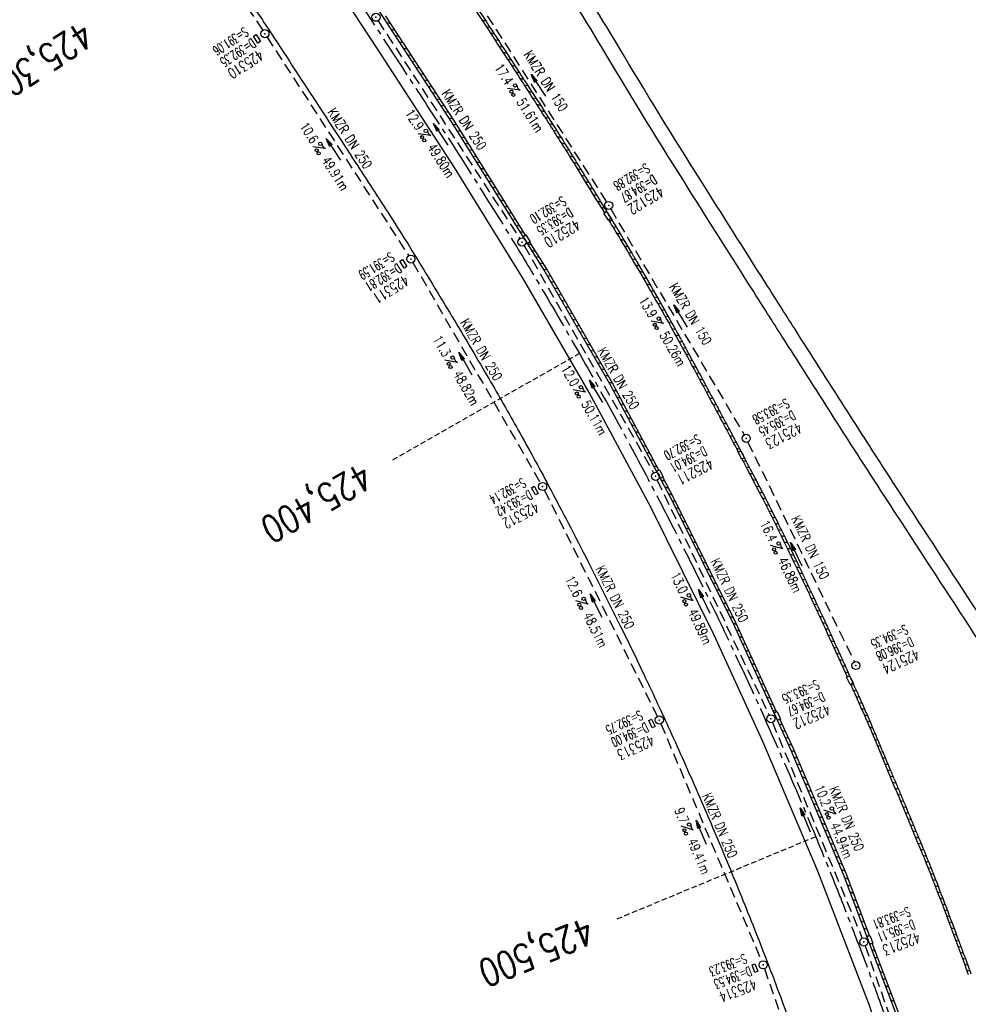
# Model space of a CAD drawing. Extents: x 450316 to 454644, y 428795 to 436505.
# Tile 112 of 256: x 453650 to 453827, y 432282 to 432465. Entities that reach past the tile are written whole.
import ezdxf
from ezdxf.enums import TextEntityAlignment as Align

# ---------------------------------------------------------------- set-up
doc = ezdxf.new("R2010")
doc.units = 0
doc.header["$LTSCALE"] = 2
doc.header["$MEASUREMENT"] = 0
for name, pattern in [('ACHSE', [5.5, 4, -0.5, 0.5, -0.5]), ('AUSGEZOGEN', [0]), ('GESTRICH-X2', [1.5, 1, -0.5]), ('GESTRICHELT', [0.75, 0.5, -0.25])]:
    doc.linetypes.add(name, pattern=pattern)
doc.layers.get('0').update_dxf_attribs({"linetype": 'CONTINUOUS'})
for name, color, linetype in [('17', 7, 'CONTINUOUS'), ('ACHSETOP', 1, 'ACHSE'), ('FBR', 8, 'CONTINUOUS'), ('HEKTOM', 1, 'GESTRICHELT'), ('KANAL', 7, 'GESTRICH-X2'), ('PFEIL', 7, 'CONTINUOUS'), ('RINNE', 8, 'CONTINUOUS'), ('SCHACHTNR', 6, 'CONTINUOUS'), ('SCHSYMBOL', 7, 'CONTINUOUS'), ('TEXTO', 4, 'CONTINUOUS'), ('TEXTU', 4, 'CONTINUOUS'), ('WEG', 8, 'AUSGEZOGEN')]:
    doc.layers.add(name, color=color, linetype=linetype)
doc.styles.add('ROMANS', font='romans.shx', dxfattribs={"width": 0.8})

# ---------------------------------------------------------------- blocks, each defined once
blk = doc.blocks.new('PROM')
blk.add_line((1.57, 1.82), (0.02, 0.02))
for centre, radius in [((0.32, 1.51), 0.317), ((0.94, 0.29), 0.283), ((1.64, 0.29), 0.283)]:
    blk.add_circle(centre, radius)
blk.add_arc((0.99, 2.68), 1.03, 239.1414, 303.3549)
blk = doc.blocks.new('PFEIL2')
at = {"color": 0}
for p, q in [((0.88, 0), (-2.4, -0.01)), ((0.88, -0.27), (0.88, 0.28)), ((0.88, 0.28), (2.43, 0.01)), ((0.91, 0.27), (0.88, 0.26)), ((0.97, 0.26), (0.88, 0.25)), ((1.02, 0.25), (0.88, 0.23)), ((1.07, 0.24), (0.88, 0.21)), ((1.13, 0.23), (0.88, 0.19)), ((1.18, 0.22), (0.88, 0.17)), ((1.24, 0.21), (0.88, 0.15)), ((1.29, 0.21), (0.88, 0.14)), ((1.34, 0.2), (0.88, 0.12)), ((1.4, 0.19), (0.88, 0.1)), ((1.45, 0.18), (0.88, 0.08)), ((1.51, 0.17), (0.88, 0.06)), ((1.56, 0.16), (0.88, 0.04)), ((1.61, 0.15), (0.88, 0.02)), ((1.67, 0.14), (0.88, 0.01)), ((1.72, 0.13), (0.88, -0.01)), ((1.78, 0.12), (0.88, -0.03)), ((1.83, 0.11), (0.88, -0.05)), ((1.88, 0.1), (0.88, -0.07)), ((1.94, 0.09), (0.88, -0.09)), ((2.05, 0.08), (0.88, -0.12)), ((1.99, 0.08), (0.88, -0.11)), ((2.1, 0.07), (0.88, -0.14)), ((2.15, 0.06), (0.88, -0.16)), ((2.21, 0.05), (0.88, -0.18)), ((2.26, 0.04), (0.88, -0.2)), ((2.32, 0.03), (0.88, -0.22)), ((2.37, 0.02), (0.88, -0.23)), ((2.42, 0.01), (0.88, -0.25)), ((2.43, 0.01), (0.88, -0.27))]:
    blk.add_line(p, q, dxfattribs=at)
blk = doc.blocks.new('GST')
at = {"color": 0}
blk.add_circle((0, 0), 0.75, dxfattribs=at)
blk.add_point((0, 0), dxfattribs=at)
blk = doc.blocks.new('17')
blk.add_lwpolyline([(-0.76, -1.22), (0.75, -1.22), (0.75, -1.8), (-0.76, -1.8)], close=True)
blk.add_blockref('GST', (0, 0))
blk = doc.blocks.new('30S')
at = {"color": 0}
for p, q in [((-0.75, -0.58), (-0.75, 0)), ((-0.75, 0), (0.75, 0)), ((0.75, 0), (0.75, -0.58)), ((0.75, -0.58), (-0.75, -0.58))]:
    blk.add_line(p, q, dxfattribs=at)
blk.add_point((0, 0), dxfattribs=at)

msp = doc.modelspace()

# ---------------------------------------------------------------- linework, layer by layer
for points in [[(453694.4, 432462.02), (453695.23, 432460.76), (453694.74, 432460.44), (453693.92, 432461.7)], [(453744.82, 432423.21), (453744.04, 432424.49), (453744.54, 432424.79), (453745.32, 432423.51)], [(453721.58, 432420.22), (453722.38, 432418.94), (453721.88, 432418.63), (453721.09, 432419.91)], [(453769.5, 432379.55), (453768.8, 432380.88), (453769.32, 432381.15), (453770.02, 432379.82)], [(453746.08, 432378.09), (453746.8, 432376.76), (453746.28, 432376.49), (453745.57, 432377.81)], [(453791.27, 432334.61), (453790.65, 432335.98), (453791.19, 432336.22), (453791.8, 432334.84)], [(453808.42, 432293.02), (453807.88, 432294.42), (453808.43, 432294.63), (453808.96, 432293.22)], [(453787.09, 432289.38), (453787.63, 432287.98), (453787.09, 432287.77), (453786.55, 432289.17)]]:
    msp.add_lwpolyline(points, close=True)
at = {"layer": 'ACHSETOP', "flags": 128}
msp.add_lwpolyline([(451271.77, 435019.04, -0.000001), (451272.37, 435018.35, -0.000032), (451272.39, 435018.33), (451288.79, 434999.46, -0.000002), (451296.99, 434990.03, 0.000007), (451305.2, 434980.6, 0.000007), (451313.4, 434971.16, -0.000007), (451321.6, 434961.73, -0.000007), (451329.8, 434952.3, 0.000007), (451338, 434942.87, 0.000007), (451346.21, 434933.43, -0.000007), (451354.41, 434924, -0.000007), (451362.61, 434914.57, 0.000011), (451370.81, 434905.14, 0.000001), (451379.01, 434895.7, 0.000001), (451387.22, 434886.27), (451403.62, 434867.4), (451420.02, 434848.54), (451436.43, 434829.67, -0.000013), (451444.63, 434820.24, 0.000007), (451452.83, 434810.81, 0.000007), (451461.03, 434801.38, -0.000007), (451469.24, 434791.94, -0.000007), (451477.44, 434782.51, 0.000007), (451485.64, 434773.08, 0.000007), (451493.84, 434763.64, -0.000007), (451502.04, 434754.21, -0.000007), (451510.25, 434744.78, 0.000007), (451518.45, 434735.35, 0.000007), (451526.65, 434725.91, -0.000007), (451534.85, 434716.48, -0.000007), (451543.05, 434707.05, 0.000011), (451551.26, 434697.61, 0.000001), (451559.46, 434688.18, 0.000001), (451567.66, 434678.75), (451584.07, 434659.88, -0.000001), (451592.27, 434650.45, -0.000001), (451600.47, 434641.02, -0.000011), (451608.67, 434631.59, 0.000013), (451616.87, 434622.15), (451633.28, 434603.29), (451649.68, 434584.42, -0.000013), (451657.88, 434574.99, 0.000007), (451666.09, 434565.56, 0.000007), (451674.29, 434556.12, -0.000007), (451682.49, 434546.69, -0.000007), (451690.69, 434537.26, 0.000006), (451698.89, 434527.83), (451715.3, 434508.96, -0.000015), (451721.01, 434502.39, 0.000008), (451726.72, 434495.82, 0.000958), (451727.52, 434494.91, 0.000181), (451731.72, 434490.11, 0.003894), (451738.18, 434482.87, 0.00247), (451748.5, 434471.58, 0.003793), (451756.23, 434463.34, 0.003129), (451765.74, 434453.48, 0.00313), (451774.53, 434444.59, 0.003132), (451783.43, 434435.81, 0.003134), (451792.43, 434427.15, 0.003132), (451801.55, 434418.59, 0.003131), (451810.77, 434410.15, 0.00313), (451820.1, 434401.83, 0.003133), (451829.54, 434393.62, 0.003138), (451839.07, 434385.54, 0.003131), (451848.69, 434377.58, 0.003125), (451858.43, 434369.73, 0.003124), (451868.27, 434362, 0.00313), (451878.19, 434354.41, 0.003138), (451888.2, 434346.95, 0.003133), (451898.32, 434339.59, 0.003131), (451908.52, 434332.37, 0.003131), (451918.82, 434325.28, 0.003132), (451929.21, 434318.32, 0.003136), (451939.67, 434311.49, 0.00313), (451950.21, 434304.8, 0.003123), (451960.86, 434298.22, 0.003128), (451971.59, 434291.78, 0.003137), (451982.37, 434285.49, 0.003139), (451993.23, 434279.33, 0.003133), (452004.2, 434273.3, 0.003123), (452015.23, 434267.41, 0.003125), (452026.32, 434261.66, 0.003132), (452037.5, 434256.05, 0.003138), (452048.73, 434250.58, 0.003134), (452060.02, 434245.26, 0.003122), (452071.41, 434240.07, 0.003127), (452083.62, 434234.69, 0.003578), (452094.35, 434230.12, 0.002702), (452108.41, 434224.35, 0.004189), (452117.53, 434220.76, 0.00053), (452126.34, 434217.38, 0.001569), (452129.32, 434216.25, 0.000008), (452135.11, 434214.08, -0.000025), (452140.91, 434211.9), (452164.31, 434203.12, 0.000006), (452176.02, 434198.73, -0.000007), (452187.72, 434194.34), (452211.13, 434185.56), (452234.54, 434176.78, -0.000012), (452246.24, 434172.39, 0.000007), (452257.94, 434168, 0.000002), (452265.75, 434165.08, 0.000001), (452281.35, 434159.22, 0.000005), (452293.05, 434154.83, -0.000007), (452304.76, 434150.44, -0.000019), (452316.46, 434146.05, 0.000015), (452328.17, 434141.66, 0.000002), (452338.1, 434137.94, 0.000001), (452351.57, 434132.88, 0.000004), (452363.28, 434128.49, -0.000006), (452374.98, 434124.1, -0.00002), (452386.68, 434119.71, 0.00002), (452398.39, 434115.32, 0.000006), (452410.09, 434110.93, -0.000004), (452421.8, 434106.54, -0.000001), (452435.27, 434101.49, -0.000002), (452445.2, 434097.76, -0.000015), (452456.91, 434093.37, 0.000019), (452468.61, 434088.98, 0.000007), (452480.31, 434084.59, -0.000006), (452492.02, 434080.2, -0.000002), (452503.72, 434075.81, 0.000002), (452515.42, 434071.42, 0.000006), (452527.13, 434067.03, -0.000007), (452538.83, 434062.64, -0.000019), (452550.54, 434058.25, 0.000015), (452562.24, 434053.86, 0.000002), (452572.17, 434050.13, 0.000001), (452585.65, 434045.08, 0.000004), (452597.35, 434040.69, -0.000006), (452609.05, 434036.3, -0.00002), (452620.76, 434031.91, 0.00002), (452632.46, 434027.52, 0.000006), (452644.17, 434023.13, -0.000004), (452655.87, 434018.74, -0.000001), (452669.35, 434013.68, -0.000002), (452679.28, 434009.96, -0.000015), (452690.98, 434005.57, 0.000014), (452702.68, 434001.18, 0.000011), (452714.39, 433996.79, -0.000001), (452726.09, 433992.4, -0.000007), (452735.03, 433989.04, -0.000005), (452748.18, 433984.11, -0.000156), (452748.22, 433984.1, -0.000005), (452749.5, 433983.61, -0.004183), (452758.69, 433980.07, -0.002721), (452772.75, 433974.43, -0.005081), (452782.77, 433970.22, -0.003908), (452795.7, 433964.52, -0.003912), (452807.05, 433959.3, -0.003907), (452818.33, 433953.9, -0.003903), (452829.52, 433948.33, -0.003904), (452840.62, 433942.58, -0.003907), (452851.63, 433936.66, -0.003909), (452862.54, 433930.57, -0.003906), (452873.35, 433924.31, -0.003899), (452884.08, 433917.88, -0.003907), (452894.71, 433911.27, -0.003917), (452905.21, 433904.52, -0.003914), (452915.61, 433897.6, -0.003904), (452925.91, 433890.51, -0.003895), (452936.11, 433883.25, -0.003902), (452946.17, 433875.85, -0.003909), (452956.12, 433868.3, -0.003904), (452965.96, 433860.58, -0.003908), (452975.67, 433852.7, -0.00391), (452985.26, 433844.69, -0.003909), (452994.72, 433836.52, -0.003908), (453004.05, 433828.2, -0.003902), (453013.25, 433819.74, -0.003901), (453022.32, 433811.14, -0.003907), (453031.26, 433802.39, -0.003913), (453040.05, 433793.51, -0.003909), (453048.99, 433784.19, -0.00418), (453057.22, 433775.34, -0.003621), (453064.8, 433766.92, -0.003001), (453073.81, 433756.65, -0.003775), (453082.93, 433745.95, -0.004894), (453089.82, 433737.59, -0.004962), (453096.58, 433729.04, -0.003805), (453105.2, 433717.74, -0.003005), (453113.36, 433706.73, -0.003643), (453119.97, 433697.57, -0.004174), (453127.23, 433687.17, -0.004295), (453134.1, 433676.95, -0.003507), (453140.02, 433667.85, -0.002688), (453147.59, 433655.9, -0.003695), (453155.36, 433643.25, -0.00538), (453160.55, 433634.47, -0.005332), (453165.53, 433625.6, -0.003667), (453172.54, 433612.58, -0.002679), (453179.1, 433600.02, -0.003501), (453183.99, 433590.35, -0.004313), (453189.2, 433579.67, -0.003909), (453194.74, 433567.79, -0.003909), (453199.85, 433556.38, -0.003909), (453204.78, 433544.89, -0.003903), (453209.81, 433532.66, -0.004384), (453214.1, 433521.7, -0.003423), (453219.66, 433506.82, -0.005955), (453222.69, 433498.22, -0.000145), (453225.57, 433489.74, -0.000252), (453227.22, 433484.85, -0.000085), (453230.06, 433476.42, -0.000405), (453230.66, 433474.65, -0.003646), (453233.57, 433465.74, 0.00217), (453238.42, 433450.76, 0.000006), (453242.33, 433438.88, -0.000007), (453246.23, 433427.01, -0.000012), (453250.13, 433415.13, 0.000009), (453254.03, 433403.26, 0.003001), (453258.01, 433391.4, -0.003002), (453261.98, 433379.55, -0.003008), (453265.82, 433367.65, 0.003009), (453269.65, 433355.76, 0.00001), (453273.55, 433343.88, -0.000019), (453277.45, 433332.01), (453285.26, 433308.26, 0.000005), (453289.16, 433296.38, -0.000004), (453293.06, 433284.51, -0.000001), (453297.41, 433271.27, -0.000001), (453300.87, 433260.76, -0.00001), (453304.77, 433248.88, 0.000008), (453308.67, 433237.01, 0.000011), (453312.58, 433225.13, -0.000004), (453316.48, 433213.26, -0.000007), (453317.96, 433208.76, -0.000002), (453324.28, 433189.51, -0.00006), (453324.75, 433188.09, 0.000004), (453325.21, 433186.68, 0.001409), (453327.81, 433178.86, 0.000842), (453332.21, 433165.79, 0.002106), (453335.59, 433155.93, 0.001506), (453340.42, 433142.18, 0.001603), (453344.59, 433130.55, 0.001566), (453348.93, 433118.67, 0.00157), (453353.28, 433106.99, 0.001563), (453357.73, 433095.28, 0.001555), (453362.24, 433083.61, 0.001558), (453366.82, 433071.99, 0.001562), (453371.48, 433060.39, 0.001561), (453376.21, 433048.82, 0.001565), (453381.01, 433037.27, 0.001565), (453385.88, 433025.76, 0.001563), (453390.82, 433014.29, 0.001561), (453395.84, 433002.83, 0.001559), (453400.93, 432991.41, 0.00156), (453406.08, 432980.03, 0.001563), (453411.31, 432968.67, 0.001565), (453416.61, 432957.35, 0.001562), (453421.98, 432946.08, 0.001558), (453427.42, 432934.81, 0.001559), (453432.94, 432923.58, 0.001564), (453438.52, 432912.41, 0.001566), (453444.16, 432901.27, 0.001564), (453449.89, 432890.15, 0.001558), (453455.36, 432879.68, 0.001394), (453461.54, 432868.03, 0.001724), (453468.57, 432854.96, 0.002516), (453473.46, 432846.05, 0.001346), (453478.16, 432837.66, 0.000835), (453485.79, 432824.15, 0.000825), (453493.39, 432810.79, 0.001335), (453498.13, 432802.56, 0.002522), (453503.26, 432793.8, 0.001723), (453510.87, 432781.05, 0.001395), (453517.7, 432769.77, 0.001557), (453523.88, 432759.7, 0.001564), (453531.45, 432747.52, 0.002105), (453537.15, 432738.52, 0.001027), (453545.2, 432725.95, 0.001523), (453550.68, 432717.5, 0.000001), (453550.84, 432717.26, 0.000124), (453550.84, 432717.26, 0.000024), (453557.6, 432706.91, -0.000007), (453564.35, 432696.57, -0.000001), (453571.19, 432686.1, 0.000005), (453578.03, 432675.64, 0.000012), (453584.86, 432665.17, -0.000012), (453591.7, 432654.7, -0.000004), (453598.53, 432644.24, 0.000004), (453605.37, 432633.77, 0.000001), (453612.2, 432623.31, -0.000001), (453619.04, 432612.84, -0.000004), (453625.87, 432602.38, 0.000003), (453632.71, 432591.91), (453646.38, 432570.98, -0.000014), (453650.94, 432564, -0.000007), (453660.05, 432550.05, -0.002465), (453666.82, 432539.57, 0.002471), (453673.57, 432529.12, 0.002497), (453680.47, 432518.67, -0.002488), (453687.39, 432508.18, -0.000003), (453694.22, 432497.72, 0.000006), (453701.06, 432487.25), (453714.73, 432466.32, -0.000006), (453721.57, 432455.86, 0.000006), (453728.4, 432445.39, 0.000183), (453728.47, 432445.28, -0.000027), (453728.97, 432444.52, -0.003905), (453733.99, 432436.71, -0.002472), (453741.77, 432424.27, -0.005163), (453747.3, 432415.1, -0.003867), (453754.47, 432402.74, -0.003958), (453760.53, 432391.89, -0.003913), (453766.49, 432380.82, -0.003903), (453772.25, 432369.72, -0.003904), (453777.83, 432358.53, -0.003901), (453783.48, 432346.73, -0.004288), (453788.46, 432335.91, -0.003523), (453794.25, 432322.76, -0.004762), (453798.38, 432312.96, -0.001651), (453802.11, 432303.78, -0.002689), (453804.34, 432298.12, -0.001542), (453805.53, 432295.04, -0.000893), (453807.56, 432289.71, -0.005639), (453811.07, 432280.12, -0.003891), (453815.88, 432266.14, -0.00573), (453819.49, 432254.95, -0.005082), (453823.29, 432242.26, -0.004537), (453827.3, 432227.85, -0.006762), (453829.77, 432218.12, -0.001828), (453832.34, 432207.23, -0.002855), (453833.92, 432200.25, -0.000688), (453834.59, 432197.18, -0.000614), (453835.33, 432193.75, -0.005087), (453837.35, 432183.82, -0.003463), (453840.08, 432169.2, -0.004355), (453841.88, 432158.58, -0.003298), (453844.05, 432144.52, -0.003873), (453845.96, 432130.87, -0.004703), (453847.34, 432119.6, -0.004431), (453848.68, 432106.66, -0.004859), (453849.68, 432094.85, -0.001971), (453850.76, 432079.75, -0.003754), (453851.23, 432071.81, -0.000235), (453851.27, 432071.06, -0.000154), (453851.33, 432069.9, -0.005004), (453851.76, 432059.36, -0.003657), (453852.1, 432044.92, -0.006284), (453852.13, 432034.65, -0.00442), (453851.87, 432020.06, -0.004496), (453851.36, 432005.74, -0.005961), (453850.74, 431994.95, -0.004032), (453849.63, 431980.54, -0.005521), (453848.62, 431970.04, -0.000545), (453848.17, 431965.89, -0.00099), (453847.92, 431963.6, -0.002817), (453847.08, 431956.57, -0.001743), (453845.62, 431945.22, -0.004295), (453844.13, 431934.59, -0.003233), (453841.93, 431920.5, -0.003719), (453839.9, 431908.59, -0.003474), (453837.54, 431895.88, -0.003471), (453834.93, 431882.78, -0.003984), (453832.48, 431871.4, -0.002961), (453829.25, 431857.36, -0.00403), (453826.74, 431847.07, -0.001132), (453824.96, 431840.11, -0.001603), (453823.67, 431835.21, -0.002375), (453822.37, 431830.36, -0.001541), (453820.3, 431822.92, -0.005811), (453817.74, 431814.24, -0.003321), (453813, 431799.15, -0.004369), (453808.95, 431786.93, -0.004589), (453804.89, 431775.36, -0.004977), (453800.13, 431762.59, -0.00596), (453795.93, 431752.02, -0.002426), (453790.61, 431739.3, -0.004094), (453787.37, 431731.79, -0.000338), (453786.71, 431730.31, -0.000388), (453786.14, 431729.02, -0.004625), (453782.63, 431721.36, -0.002368), (453775.59, 431706.51, -0.004069), (453770.2, 431695.52, -0.003863), (453764.34, 431684.03, -0.004659), (453758.24, 431672.55, -0.005048), (453752.4, 431662.07, -0.002758), (453744.86, 431649, -0.004203), (453739.78, 431640.49, -0.000453), (453738.55, 431638.46, -0.00049), (453737.41, 431636.59, -0.004121), (453733.36, 431630.11, -0.00246), (453726.45, 431619.35, -0.006277), (453720.59, 431610.57, -0.004581), (453712.3, 431598.73, -0.005038), (453704.6, 431588.16, -0.005528), (453697.38, 431578.67, -0.004083), (453688.22, 431567.1, -0.005886), (453681.7, 431559.21, -0.001219), (453676.74, 431553.36, -0.002238), (453674.01, 431550.2, -0.001962), (453670.56, 431546.26, -0.001297), (453665.3, 431540.34, -0.004313), (453658.17, 431532.48, -0.003182), (453648.34, 431521.97, -0.004167), (453639.22, 431512.51, -0.00462), (453630.85, 431504.12, -0.002727), (453619.91, 431493.48, -0.004271), (453612.84, 431486.78, -0.000068), (453609.88, 431484.03, -0.000648), (453609.57, 431483.75, -0.000003), (453600.64, 431475.49, -0.000005), (453594.49, 431469.8), (453576.13, 431452.83), (453557.78, 431435.85), (453539.42, 431418.88), (453521.07, 431401.91, 0.000001), (453511.89, 431393.42, 0.000001), (453502.71, 431384.94, 0.000013), (453493.53, 431376.45, -0.000013), (453484.35, 431367.96, 0), (453475.18, 431359.48, 0), (453466, 431350.99), (453447.64, 431334.02, 0.000001), (453438.46, 431325.53, 0.000001), (453429.29, 431317.04, 0.000013), (453420.11, 431308.56, -0.000007), (453410.93, 431300.07, -0.000004), (453403.53, 431293.23, -0.000002), (453392.58, 431283.1, -0.00001), (453383.4, 431274.61, 0.000015), (453374.22, 431266.13, 0.000014), (453365.04, 431257.64, -0.000013), (453355.86, 431249.15, 0), (453343.63, 431237.84, -0.000001), (453337.51, 431232.18), (453319.15, 431215.21, 0.000001), (453309.98, 431206.72, 0.000001), (453300.8, 431198.24, 0.000013), (453291.62, 431189.75, -0.000013), (453282.44, 431181.26, -0.000001), (453273.27, 431172.78, -0.000001), (453264.09, 431164.29), (453245.73, 431147.32), (453227.38, 431130.34), (453209.02, 431113.37, 0.000014), (453199.84, 431104.89, -0.000009), (453190.66, 431096.4, -0.000019), (453181.49, 431087.91, 0.000019), (453172.31, 431079.43, 0.000009), (453163.13, 431070.94, -0.000008), (453153.95, 431062.45), (453135.6, 431045.48, 0.000009), (453134.86, 431044.8, 0.000002), (453130.42, 431040.69, 0.002804), (453126.11, 431036.66, 0.001372), (453117.38, 431028.36, 0.005333), (453110.16, 431021.31, 0.003613), (453099.69, 431010.7, 0.004216), (453091.36, 431002.01, 0.003913), (453082.55, 430992.5, 0.00391), (453074.2, 430983.2, 0.003911), (453066, 430973.77, 0.003912), (453057.94, 430964.21, 0.003915), (453050.03, 430954.53, 0.00391), (453042.29, 430944.73, 0.003905), (453034.68, 430934.8, 0.003908), (453027.23, 430924.75, 0.003912), (453019.95, 430914.6, 0.003918), (453012.83, 430904.33, 0.003918), (453005.87, 430893.95, 0.003907), (452999.07, 430883.47, 0.0039), (452992.43, 430872.86, 0.003908), (452985.95, 430862.15, 0.00392), (452979.66, 430851.37, 0.00392), (452973.54, 430840.5, 0.003904), (452967.57, 430829.49, 0.003903), (452961.77, 430818.39, 0.003916), (452956.17, 430807.24, 0.00392), (452950.74, 430796, 0.00391), (452945.47, 430784.65, 0.003904), (452940.39, 430773.22, 0.00391), (452935.48, 430761.73, 0.003913), (452930.76, 430750.17, 0.003909), (452926.22, 430738.51, 0.003913), (452921.86, 430726.79, 0.003918), (452917.69, 430715.02, 0.003913), (452913.7, 430703.18, 0.003909), (452909.89, 430691.26, 0.003904), (452906.27, 430679.29, 0.003908), (452902.84, 430667.28, 0.003914), (452899.6, 430655.21, 0.003911), (452896.55, 430643.09, 0.003914), (452893.69, 430630.91, 0.003917), (452891.02, 430618.71, 0.003911), (452890.73, 430617.31, 0.000237), (452886.25, 430594.17, 0.007575), (452884.76, 430585.79, 0.003906), (452882.25, 430569.49)], format="xyb", dxfattribs=at)
at = {"layer": 'FBR', "flags": 128}
for points in [[(453291.49, 431192.36, -0.000001), (453311.41, 431210.82, -0.000243)], [(453649.71, 432598.4, -0.001015), (453651.36, 432595.86, 0.000956), (453653.11, 432593.16, 0.002237), (453655.09, 432590.15, -0.002363), (453656.97, 432587.31, -0.001284), (453659.49, 432583.42, 0.001033), (453662.62, 432578.58, 0.000374), (453665.38, 432574.36, -0.00054), (453667.28, 432571.43, -0.001039), (453668.77, 432569.12, 0.001308), (453669.96, 432567.29, 0.001374), (453672.23, 432563.83, -0.000993), (453675.37, 432559.04, -0.000018), (453677.45, 432555.86, 0.00005), (453679.52, 432552.69, 0.000018), (453680.14, 432551.74, 0.000003), (453684.13, 432545.63, 0.000383), (453685.28, 432543.87, -0.000158), (453688.08, 432539.6, -0.004869), (453688.12, 432539.54, -0.00051), (453688.52, 432538.9)], [(453711.71, 432503.26, -0.000005), (453718.29, 432493.18, 0.000058)], [(453669.58, 432504.34, -0.001075), (453677.41, 432492.56, -0.00195), (453681.69, 432486.03, -0.000057), (453690.62, 432472.29, 0.000587), (453691.48, 432470.96, 0.00039), (453696.14, 432463.85, -0.000205), (453705, 432450.31, -0.00061), (453712.82, 432438.32, -0.000738), (453719.26, 432428.38, -0.005718), (453722.88, 432422.65, -0.00237), (453731.37, 432408.68, -0.003596), (453737.62, 432398.12, -0.003988), (453743.11, 432388.51, -0.005724), (453748.75, 432378.19, -0.004234), (453756.09, 432364.07, -0.002984), (453762.06, 432352.18, -0.003973), (453766.42, 432343.18, -0.004155), (453770.98, 432333.38, -0.003533), (453776.16, 432321.78, -0.003949), (453781.03, 432310.42, -0.003945), (453785.72, 432298.98, -0.004696), (453790.96, 432285.54, -0.005336), (453795.33, 432273.62, -0.002782)], [(453734.44, 432468.59, -0.000343), (453738.72, 432462.04, -0.000612), (453742.01, 432456.97, -0.000495), (453746.08, 432450.68, -0.001474), (453749.59, 432445.21, -0.002169), (453751.95, 432441.47, -0.001355), (453754.31, 432437.67, -0.001216), (453756.91, 432433.43, -0.000207), (453758.24, 432431.25, -0.000164), (453759.92, 432428.5, -0.000817), (453762.62, 432424.05, -0.001492), (453764.08, 432421.62, -0.003606), (453765.14, 432419.8, -0.001097), (453768.58, 432413.81, -0.001015), (453772.07, 432407.66, -0.003824), (453772.99, 432406.02, -0.000932), (453774.21, 432403.76, -0.000474), (453776.62, 432399.31, -0.000129), (453779.67, 432393.62, -0.000538), (453780.4, 432392.26, -0.000697), (453782.05, 432389.17, -0.000809), (453783.47, 432386.5, -0.000148), (453783.82, 432385.82, -0.000056), (453784.77, 432384.02, -0.000472), (453786.43, 432380.86, -0.000452), (453788.16, 432377.54, -0.002647), (453789.06, 432375.79, -0.001291), (453790.88, 432372.18, -0.002471), (453793.26, 432367.38, -0.003198), (453795.06, 432363.65, -0.000554), (453796.51, 432360.57, -0.000565), (453797.94, 432357.54, -0.000352), (453800.34, 432352.39, -0.001569), (453800.88, 432351.23, -0.000702), (453801.73, 432349.36, -0.000338), (453803.5, 432345.47, -0.000113), (453804.14, 432344.06, -0.000087), (453804.97, 432342.22, -0.001256), (453806.34, 432339.18, -0.001514), (453807.46, 432336.66, -0.00232), (453808.47, 432334.31, -0.001667), (453809.86, 432331.03, -0.000822), (453811.13, 432328, 0.000952), (453812.23, 432325.38, 0.000891), (453813.48, 432322.43, -0.001293), (453814.34, 432320.39, -0.000885), (453814.75, 432319.41, -0.000165), (453816.94, 432314.14, -0.000643), (453819.11, 432308.88, -0.002175), (453819.74, 432307.32, -0.003741), (453820.32, 432305.85, -0.000992), (453822.44, 432300.29, -0.000368), (453822.53, 432300.05, -0.000014), (453824.92, 432293.72, -0.002344), (453825.67, 432291.69, -0.001143), (453827.19, 432287.52)], [(453575.99, 431475.69, -0.000002), (453561.64, 431462.4, -0.000009)]]:
    msp.add_lwpolyline(points, format="xyb", dxfattribs=at)
for points in [[(453853.86, 432061.14), (453853.26, 432063.83), (453851.85, 432088.97), (453849.59, 432113.83), (453846.56, 432138.42), (453842.76, 432163.05), (453838.25, 432187.41), (453832.93, 432212.07), (453826.7, 432236.02), (453821.02, 432257.06), (453813.38, 432279.85), (453803.54, 432305.94), (453793.84, 432328.97), (453783.17, 432352.4), (453771.71, 432375.43), (453760.18, 432396.98), (453747.91, 432418.27), (453730.95, 432445.45), (453718.06, 432465.18), (453706.98, 432482.07), (453693.26, 432503.11), (453684.44, 432516.59)], [(453849.72, 432061.67), (453848.19, 432088.71), (453846.18, 432111.29), (453843.29, 432135.18), (453839.64, 432159.6), (453834.8, 432185.91), (453829.82, 432209.02), (453823.37, 432234.22), (453816.41, 432257.86), (453808.34, 432281.63), (453798.78, 432306.6), (453788.57, 432330.64), (453779.52, 432350.41), (453767.71, 432374.22), (453756.3, 432395.49), (453744.1, 432416.55), (453731.28, 432437.34), (453716.92, 432459.4), (453702.19, 432481.88), (453687.98, 432503.67), (453682.32, 432512.31), (453680.36, 432515.26)]]:
    msp.add_lwpolyline(points, dxfattribs=at)
at = {"layer": 'HEKTOM'}
for p, q in [((453754.47, 432402.75), (453719.72, 432382.94)), ((453798.38, 432312.97), (453761.41, 432297.66))]:
    msp.add_line(p, q, dxfattribs=at)
at = {"layer": 'KANAL'}
for p, q in [((453671.47, 432499.72), (453695.62, 432462.81)), ((453732.5, 432473.12), (453759.5, 432430.91)), ((453717.06, 432464.59), (453743.41, 432424.09)), ((453696.44, 432461.56), (453722.75, 432420.94)), ((453760.28, 432429.62), (453785.09, 432387.66)), ((453744.19, 432422.81), (453768.25, 432380.59)), ((453723.53, 432419.66), (453747.25, 432378.69)), ((453785.78, 432386.31), (453805.53, 432345.47)), ((453768.94, 432379.25), (453789.72, 432335.56)), ((453747.97, 432377.37), (453768.97, 432335.31)), ((453769.59, 432333.97), (453788.31, 432289.88)), ((453790.34, 432334.19), (453807.03, 432294.09)), ((453807.56, 432292.69), (453821.66, 432252.09)), ((453788.84, 432288.47), (453800.22, 432255.97))]:
    msp.add_line(p, q, dxfattribs=at)
at = {"layer": 'RINNE'}
for p, q in [((453736.34, 432464.76), (453737.04, 432464.6)), ((453718.67, 432464.24), (453719.36, 432464.1)), ((453719.44, 432463.06), (453720.13, 432462.92)), ((453737.13, 432463.55), (453737.83, 432463.39)), ((453720.21, 432461.88), (453720.9, 432461.74)), ((453737.92, 432462.35), (453738.62, 432462.18)), ((453738.7, 432461.14), (453739.4, 432460.98)), ((453720.98, 432460.7), (453721.67, 432460.56)), ((453721.75, 432459.52), (453722.44, 432459.38)), ((453739.49, 432459.93), (453740.19, 432459.77)), ((453722.52, 432458.34), (453723.21, 432458.2)), ((453740.27, 432458.73), (453740.97, 432458.57)), ((453741.06, 432457.52), (453741.76, 432457.36)), ((453723.29, 432457.17), (453723.98, 432457.02)), ((453724.06, 432455.99), (453724.75, 432455.84)), ((453741.84, 432456.32), (453742.54, 432456.16)), ((453724.83, 432454.81), (453725.52, 432454.67)), ((453742.62, 432455.11), (453743.32, 432454.95)), ((453743.4, 432453.91), (453744.1, 432453.75)), ((453725.6, 432453.63), (453726.29, 432453.49)), ((453726.37, 432452.45), (453727.06, 432452.31)), ((453744.18, 432452.7), (453744.88, 432452.54)), ((453727.14, 432451.27), (453727.83, 432451.13)), ((453727.91, 432450.09), (453728.6, 432449.95)), ((453744.96, 432451.5), (453745.65, 432451.34)), ((453745.73, 432450.3), (453746.43, 432450.14)), ((453728.68, 432448.91), (453729.37, 432448.77)), ((453746.5, 432449.09), (453747.2, 432448.93)), ((453729.45, 432447.73), (453730.14, 432447.59)), ((453730.22, 432446.55), (453730.91, 432446.41)), ((453747.27, 432447.89), (453747.97, 432447.73)), ((453748.04, 432446.69), (453748.74, 432446.53)), ((453730.99, 432445.37), (453731.67, 432445.24)), ((453748.81, 432445.49), (453749.5, 432445.33)), ((453731.72, 432444.2), (453732.4, 432444.06)), ((453732.45, 432443.03), (453733.13, 432442.89)), ((453749.57, 432444.29), (453750.27, 432444.13)), ((453750.33, 432443.09), (453751.02, 432442.93)), ((453733.18, 432441.86), (453733.86, 432441.72)), ((453751.09, 432441.89), (453751.78, 432441.73)), ((453733.92, 432440.69), (453734.59, 432440.55)), ((453734.65, 432439.52), (453735.32, 432439.38)), ((453751.84, 432440.69), (453752.52, 432440.53)), ((453752.58, 432439.49), (453753.27, 432439.33)), ((453735.38, 432438.35), (453736.05, 432438.21)), ((453753.32, 432438.3), (453754.01, 432438.14)), ((453736.11, 432437.18), (453736.78, 432437.04)), ((453736.84, 432436), (453737.52, 432435.87)), ((453754.06, 432437.1), (453754.75, 432436.94)), ((453754.8, 432435.91), (453755.48, 432435.75)), ((453737.57, 432434.83), (453738.25, 432434.69)), ((453738.3, 432433.66), (453738.98, 432433.52)), ((453755.54, 432434.71), (453756.22, 432434.55)), ((453739.03, 432432.49), (453739.71, 432432.35)), ((453756.27, 432433.52), (453756.95, 432433.36)), ((453757, 432432.32), (453757.68, 432432.17)), ((453739.76, 432431.32), (453740.44, 432431.18)), ((453740.49, 432430.15), (453741.17, 432430.01)), ((453757.73, 432431.13), (453758.41, 432430.97)), ((453758.46, 432429.94), (453759.14, 432429.78)), ((453741.23, 432428.98), (453741.9, 432428.84)), ((453741.96, 432427.81), (453742.63, 432427.67)), ((453742.69, 432426.64), (453743.36, 432426.5)), ((453759.9, 432427.55), (453760.58, 432427.4)), ((453760.62, 432426.36), (453761.3, 432426.21)), ((453743.42, 432425.46), (453744.1, 432425.33)), ((453761.34, 432425.17), (453762.02, 432425.02)), ((453744.88, 432423.12), (453745.56, 432422.98)), ((453762.06, 432423.98), (453762.73, 432423.83)), ((453762.77, 432422.79), (453763.45, 432422.64)), ((453745.61, 432421.95), (453746.29, 432421.81)), ((453746.34, 432420.78), (453747.02, 432420.64)), ((453763.48, 432421.61), (453764.15, 432421.45)), ((453747.07, 432419.61), (453747.75, 432419.47)), ((453764.18, 432420.42), (453764.85, 432420.26)), ((453764.88, 432419.23), (453765.55, 432419.08)), ((453747.81, 432418.44), (453748.47, 432418.3)), ((453748.48, 432417.28), (453749.14, 432417.14)), ((453765.57, 432418.05), (453766.24, 432417.89)), ((453749.15, 432416.12), (453749.8, 432415.99)), ((453766.26, 432416.86), (453766.93, 432416.71)), ((453766.95, 432415.68), (453767.61, 432415.53)), ((453749.82, 432414.96), (453750.47, 432414.83)), ((453750.48, 432413.8), (453751.14, 432413.67)), ((453767.63, 432414.5), (453768.29, 432414.35)), ((453751.15, 432412.65), (453751.81, 432412.51)), ((453768.3, 432413.32), (453768.96, 432413.17)), ((453768.97, 432412.14), (453769.63, 432411.99)), ((453751.82, 432411.49), (453752.47, 432411.35)), ((453752.49, 432410.33), (453753.14, 432410.2)), ((453769.64, 432410.96), (453770.3, 432410.81)), ((453770.3, 432409.78), (453770.96, 432409.63)), ((453753.15, 432409.17), (453753.81, 432409.04)), ((453753.82, 432408.01), (453754.48, 432407.88)), ((453770.96, 432408.61), (453771.62, 432408.46)), ((453754.49, 432406.86), (453755.14, 432406.72)), ((453771.62, 432407.43), (453772.27, 432407.28)), ((453772.27, 432406.25), (453772.92, 432406.1)), ((453755.16, 432405.7), (453755.81, 432405.56)), ((453755.82, 432404.54), (453756.48, 432404.4)), ((453772.91, 432405.08), (453773.57, 432404.93)), ((453756.49, 432403.38), (453757.15, 432403.25)), ((453773.56, 432403.91), (453774.21, 432403.76)), ((453774.2, 432402.73), (453774.85, 432402.59)), ((453757.16, 432402.22), (453757.81, 432402.09)), ((453757.83, 432401.07), (453758.48, 432400.93)), ((453774.83, 432401.56), (453775.48, 432401.41)), ((453758.49, 432399.91), (453759.15, 432399.77)), ((453775.47, 432400.39), (453776.12, 432400.24)), ((453776.1, 432399.22), (453776.75, 432399.07)), ((453759.16, 432398.75), (453759.82, 432398.61)), ((453759.88, 432397.5), (453760.6, 432397.26)), ((453776.73, 432398.05), (453777.38, 432397.9)), ((453760.7, 432396), (453761.39, 432395.77)), ((453777.36, 432396.88), (453778.01, 432396.73)), ((453777.99, 432395.71), (453778.64, 432395.56)), ((453761.39, 432394.72), (453762.08, 432394.49)), ((453762.08, 432393.43), (453762.77, 432393.2)), ((453778.62, 432394.54), (453779.26, 432394.39)), ((453779.24, 432393.37), (453779.89, 432393.22)), ((453762.77, 432392.15), (453763.46, 432391.92)), ((453779.87, 432392.2), (453780.52, 432392.05)), ((453763.46, 432390.86), (453764.15, 432390.63)), ((453780.49, 432391.03), (453781.14, 432390.88)), ((453781.11, 432389.86), (453781.76, 432389.72)), ((453764.14, 432389.58), (453764.83, 432389.34)), ((453764.83, 432388.29), (453765.52, 432388.06)), ((453781.74, 432388.7), (453782.38, 432388.55)), ((453765.52, 432387), (453766.21, 432386.77)), ((453782.35, 432387.53), (453783, 432387.38)), ((453782.97, 432386.36), (453783.61, 432386.21)), ((453766.21, 432385.72), (453766.9, 432385.49)), ((453766.9, 432384.43), (453767.59, 432384.2)), ((453783.59, 432385.19), (453784.23, 432385.05)), ((453767.58, 432383.15), (453768.27, 432382.92)), ((453784.81, 432382.86), (453785.46, 432382.71)), ((453768.27, 432381.86), (453768.96, 432381.63)), ((453785.43, 432381.69), (453786.07, 432381.55)), ((453786.04, 432380.53), (453786.68, 432380.38)), ((453769.65, 432379.29), (453770.34, 432379.06)), ((453786.65, 432379.36), (453787.29, 432379.22)), ((453770.34, 432378.01), (453771.03, 432377.77)), ((453787.25, 432378.2), (453787.89, 432378.05)), ((453787.85, 432377.03), (453788.49, 432376.89)), ((453771.02, 432376.72), (453771.72, 432376.49)), ((453771.71, 432375.43), (453772.38, 432375.21)), ((453788.45, 432375.87), (453789.09, 432375.73)), ((453772.34, 432374.17), (453773.01, 432373.94)), ((453789.04, 432374.71), (453789.68, 432374.56)), ((453789.63, 432373.55), (453790.27, 432373.4)), ((453772.97, 432372.9), (453773.64, 432372.68)), ((453773.6, 432371.64), (453774.27, 432371.41)), ((453790.22, 432372.39), (453790.85, 432372.24)), ((453774.23, 432370.37), (453774.9, 432370.14)), ((453790.79, 432371.23), (453791.42, 432371.09)), ((453791.37, 432370.07), (453792, 432369.93)), ((453774.86, 432369.1), (453775.53, 432368.88)), ((453775.49, 432367.84), (453776.16, 432367.61)), ((453791.94, 432368.92), (453792.57, 432368.77)), ((453792.5, 432367.76), (453793.13, 432367.62)), ((453776.12, 432366.57), (453776.79, 432366.35)), ((453793.07, 432366.61), (453793.69, 432366.46)), ((453776.75, 432365.3), (453777.42, 432365.08)), ((453793.63, 432365.45), (453794.25, 432365.31)), ((453794.18, 432364.3), (453794.81, 432364.16)), ((453777.38, 432364.04), (453778.05, 432363.81)), ((453778.01, 432362.77), (453778.68, 432362.55)), ((453794.74, 432363.15), (453795.36, 432363)), ((453778.64, 432361.51), (453779.31, 432361.28)), ((453795.29, 432361.99), (453795.91, 432361.85)), ((453795.83, 432360.84), (453796.45, 432360.7)), ((453779.27, 432360.24), (453779.94, 432360.02)), ((453779.9, 432358.97), (453780.57, 432358.75)), ((453796.38, 432359.69), (453797, 432359.55)), ((453780.53, 432357.71), (453781.2, 432357.48)), ((453796.92, 432358.54), (453797.54, 432358.4)), ((453797.46, 432357.39), (453798.08, 432357.25)), ((453781.16, 432356.44), (453781.83, 432356.22)), ((453781.79, 432355.18), (453782.46, 432354.95)), ((453797.99, 432356.24), (453798.61, 432356.1)), ((453798.53, 432355.1), (453799.15, 432354.95)), ((453782.42, 432353.91), (453783.09, 432353.68)), ((453799.06, 432353.95), (453799.68, 432353.81)), ((453783.05, 432352.64), (453783.71, 432352.42)), ((453783.63, 432351.39), (453784.28, 432351.18)), ((453799.59, 432352.8), (453800.21, 432352.66)), ((453800.12, 432351.65), (453800.74, 432351.51)), ((453784.2, 432350.15), (453784.85, 432349.93)), ((453800.65, 432350.5), (453801.27, 432350.36)), ((453784.76, 432348.9), (453785.41, 432348.69)), ((453785.33, 432347.66), (453785.98, 432347.44)), ((453801.18, 432349.36), (453801.8, 432349.22)), ((453801.71, 432348.21), (453802.32, 432348.07)), ((453785.9, 432346.42), (453786.54, 432346.2)), ((453802.23, 432347.06), (453802.85, 432346.92)), ((453802.76, 432345.92), (453803.37, 432345.78)), ((453786.46, 432345.17), (453787.11, 432344.95)), ((453787.03, 432343.93), (453787.68, 432343.71)), ((453803.28, 432344.77), (453803.89, 432344.63)), ((453787.6, 432342.68), (453788.24, 432342.46)), ((453803.8, 432343.63), (453804.41, 432343.49)), ((453788.16, 432341.44), (453788.81, 432341.22)), ((453804.83, 432341.34), (453805.44, 432341.2)), ((453788.73, 432340.19), (453789.38, 432339.97)), ((453789.3, 432338.95), (453789.94, 432338.73)), ((453805.34, 432340.2), (453805.95, 432340.06)), ((453805.85, 432339.05), (453806.46, 432338.91)), ((453789.86, 432337.7), (453790.51, 432337.48)), ((453806.36, 432337.91), (453806.97, 432337.77)), ((453806.87, 432336.77), (453807.47, 432336.63)), ((453790.43, 432336.46), (453791.08, 432336.24)), ((453807.37, 432335.63), (453807.98, 432335.49)), ((453791.56, 432333.97), (453792.21, 432333.75)), ((453807.88, 432334.49), (453808.48, 432334.35)), ((453808.37, 432333.35), (453808.97, 432333.21)), ((453792.13, 432332.72), (453792.78, 432332.5)), ((453792.69, 432331.48), (453793.34, 432331.26)), ((453808.85, 432332.21), (453809.44, 432332.08)), ((453793.26, 432330.23), (453793.91, 432330.01)), ((453809.32, 432331.08), (453809.92, 432330.94)), ((453809.79, 432329.94), (453810.39, 432329.81)), ((453793.83, 432328.99), (453794.46, 432328.78)), ((453794.35, 432327.76), (453794.98, 432327.55)), ((453810.27, 432328.81), (453810.86, 432328.67)), ((453810.74, 432327.67), (453811.34, 432327.54)), ((453794.86, 432326.53), (453795.5, 432326.32)), ((453811.21, 432326.54), (453811.81, 432326.4)), ((453795.38, 432325.3), (453796.01, 432325.09)), ((453795.9, 432324.07), (453796.53, 432323.86)), ((453811.68, 432325.41), (453812.28, 432325.27)), ((453812.16, 432324.27), (453812.76, 432324.13)), ((453796.42, 432322.84), (453797.05, 432322.63)), ((453812.63, 432323.14), (453813.23, 432323)), ((453813.1, 432322), (453813.7, 432321.87)), ((453796.94, 432321.62), (453797.57, 432321.4)), ((453797.45, 432320.39), (453798.09, 432320.18)), ((453813.58, 432320.87), (453814.17, 432320.73)), ((453797.97, 432319.16), (453798.6, 432318.95)), ((453814.05, 432319.73), (453814.65, 432319.6)), ((453814.52, 432318.6), (453815.12, 432318.46)), ((453798.49, 432317.93), (453799.12, 432317.72)), ((453799.01, 432316.7), (453799.64, 432316.49)), ((453814.99, 432317.47), (453815.59, 432317.33)), ((453799.52, 432315.47), (453800.16, 432315.26)), ((453815.47, 432316.33), (453816.07, 432316.19)), ((453815.94, 432315.2), (453816.54, 432315.06)), ((453800.04, 432314.24), (453800.67, 432314.03)), ((453800.56, 432313.02), (453801.19, 432312.8)), ((453816.41, 432314.06), (453817.01, 432313.93)), ((453816.88, 432312.93), (453817.48, 432312.79)), ((453801.08, 432311.79), (453801.71, 432311.58)), ((453817.36, 432311.8), (453817.96, 432311.66)), ((453801.6, 432310.56), (453802.23, 432310.35)), ((453802.11, 432309.33), (453802.75, 432309.12)), ((453817.83, 432310.66), (453818.42, 432310.52)), ((453818.29, 432309.53), (453818.89, 432309.39)), ((453802.63, 432308.1), (453803.26, 432307.89)), ((453818.75, 432308.4), (453819.34, 432308.26)), ((453803.15, 432306.87), (453803.78, 432306.66)), ((453819.2, 432307.27), (453819.8, 432307.13)), ((453819.65, 432306.14), (453820.24, 432306)), ((453803.75, 432305.4), (453804.39, 432305.1)), ((453804.25, 432304.06), (453804.9, 432303.76)), ((453820.09, 432305.01), (453820.68, 432304.88)), ((453820.53, 432303.89), (453821.12, 432303.75)), ((453804.75, 432302.73), (453805.4, 432302.42)), ((453820.96, 432302.76), (453821.55, 432302.63)), ((453805.26, 432301.39), (453805.91, 432301.09)), ((453805.76, 432300.05), (453806.41, 432299.75)), ((453821.39, 432301.64), (453821.98, 432301.5)), ((453821.82, 432300.51), (453822.4, 432300.38)), ((453806.27, 432298.71), (453806.92, 432298.41)), ((453822.24, 432299.39), (453822.83, 432299.26)), ((453822.67, 432298.27), (453823.25, 432298.13)), ((453806.77, 432297.37), (453807.42, 432297.07)), ((453823.09, 432297.14), (453823.68, 432297.01)), ((453807.28, 432296.04), (453807.93, 432295.73)), ((453807.78, 432294.7), (453808.16, 432294.52)), ((453823.51, 432296.02), (453824.1, 432295.89)), ((453823.93, 432294.9), (453824.52, 432294.77)), ((453808.75, 432293.14), (453808.93, 432293.06)), ((453824.35, 432293.78), (453824.94, 432293.64)), ((453808.79, 432292.02), (453809.44, 432291.72)), ((453824.77, 432292.66), (453825.35, 432292.52)), ((453825.18, 432291.53), (453825.77, 432291.4)), ((453809.3, 432290.68), (453809.94, 432290.38)), ((453809.8, 432289.34), (453810.45, 432289.04)), ((453825.6, 432290.41), (453826.18, 432290.28)), ((453826.01, 432289.29), (453826.59, 432289.16)), ((453810.3, 432288.01), (453810.95, 432287.7)), ((453826.42, 432288.17), (453827, 432288.04)), ((453810.81, 432286.67), (453811.46, 432286.36)), ((453811.31, 432285.33), (453811.96, 432285.03)), ((453811.82, 432283.99), (453812.47, 432283.69)), ((453812.32, 432282.65), (453812.97, 432282.35))]:
    msp.add_line(p, q, dxfattribs=at)
for points in [[(453803.54, 432305.94), (453793.84, 432328.97), (453783.17, 432352.4), (453771.71, 432375.43), (453760.18, 432396.98), (453747.91, 432418.27), (453730.95, 432445.45), (453718.06, 432465.18), (453706.98, 432482.07), (453693.26, 432503.11), (453684.44, 432516.59)], [(453744.46, 432424.75), (453731.37, 432445.72), (453718.47, 432465.45), (453718.44, 432465.5)], [(453760.62, 432397.23), (453748.34, 432418.53), (453745.25, 432423.47)], [(453769.24, 432381.11), (453760.62, 432397.23)], [(453791.1, 432336.19), (453783.62, 432352.61), (453772.16, 432375.66), (453769.95, 432379.79)], [(453808.35, 432294.6), (453804.01, 432306.13), (453794.3, 432329.17), (453791.72, 432334.82)], [(453825.93, 432238.88), (453821.02, 432257.06), (453813.38, 432279.85), (453803.54, 432305.94)], [(453822.78, 432252.45), (453821.49, 432257.2), (453813.85, 432280.02), (453808.88, 432293.19)]]:
    msp.add_lwpolyline(points, dxfattribs=at)
for points in [[(453732.08, 432471.26, -0.000051), (453732.31, 432470.92, -0.000026), (453735.23, 432466.45, -0.001299), (453743.06, 432454.43, -0.00179), (453748.69, 432445.67, -0.003276), (453753.11, 432438.65, -0.00209), (453759.1, 432428.88, -0.000701)], [(453759.88, 432427.59, -0.000465), (453760.65, 432426.32, -0.000516), (453762.23, 432423.7, -0.005656), (453768.3, 432413.32, -0.005305), (453774.53, 432402.12, -0.001537), (453779.68, 432392.55, -0.001561), (453783.98, 432384.46, -0.000452)], [(453784.67, 432383.13, -0.000336), (453785.7, 432381.17, -0.00048), (453787, 432378.69, -0.006108), (453791.97, 432368.86, -0.004936), (453797.85, 432356.56, -0.001442), (453801.74, 432348.15, -0.001741), (453804.22, 432342.7, -0.000986)], [(453804.83, 432341.33, -0.0008), (453806.08, 432338.54, -0.000739), (453808.12, 432333.94, -0.00508), (453808.4, 432333.29, -0.000157), (453817.43, 432311.62, -0.007231), (453820.77, 432303.27, -0.003827), (453826.72, 432287.35, -0.003827)]]:
    msp.add_lwpolyline(points, format="xyb", dxfattribs=at)
at = {"layer": 'WEG'}
for points in [[(453879.79, 432274.51, 0.005651), (453873.44, 432286.16, 0.015435), (453870.86, 432290.45, 0.005407), (453862.51, 432303.12, -0.003245), (453848.58, 432324.04, -0.000052), (453832.66, 432348.31, -0.000334), (453830.19, 432352.08, -0.000628), (453815.62, 432374.41, -0.001182), (453807.93, 432386.3, -0.000775), (453803.8, 432392.74, -0.00034), (453794.4, 432407.47, -0.000686), (453789.1, 432415.8, -0.000299), (453777, 432434.92, -0.006463), (453761.73, 432459.8, 0.008682), (453750.2, 432478.39, 0.001233), (453747.67, 432482.28, -0.000232), (453734.25, 432502.91, -0.001077), (453730.9, 432508.09, -0.00046), (453723.09, 432520.24, -0.00046)], [(453840.76, 432330.97, -0.001408), (453830.37, 432346.81, -0.000334), (453827.9, 432350.58, -0.000628), (453813.33, 432372.92, -0.001182), (453805.63, 432384.82, -0.000775), (453801.5, 432391.26, -0.00034), (453792.09, 432406, -0.000686), (453786.79, 432414.33, -0.000299), (453774.69, 432433.46, -0.006463), (453759.38, 432458.4, 0.008682), (453747.9, 432476.91, 0.001233), (453745.38, 432480.79, -0.000232), (453731.95, 432501.42, -0.001077), (453728.6, 432506.61, -0.00046), (453720.79, 432518.76)], [(453877.37, 432273.23, 0.005651), (453871.05, 432284.83, 0.015435), (453868.56, 432288.97, 0.005407), (453860.24, 432301.58, -0.003245), (453846.29, 432322.54, -0.000018), (453840.76, 432330.97, -0.000334)]]:
    msp.add_lwpolyline(points, format="xyb", dxfattribs=at)

# ---------------------------------------------------------------- block references
for p, rotation in [((453716.67, 432465.24), 123.149100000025), ((453696.04, 432462.19), 303.1491000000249), ((453759.91, 432430.28), 301.1297000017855), ((453743.8, 432423.48), 121.3090000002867), ((453723.16, 432420.3), 301.8958999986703), ((453785.47, 432387), 297.6146999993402), ((453768.62, 432379.94), 117.7256000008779), ((453747.63, 432378.05), 298.318700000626), ((453805.84, 432344.78), 294.337199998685), ((453790.05, 432334.89), 114.1579999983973), ((453807.32, 432293.41), 110.8530999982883), ((453788.61, 432289.17), 291.0982000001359)]:
    msp.add_blockref('GST', p, dxfattribs=dict(rotation=rotation))
at = {"layer": '17'}
for p, rotation in [((453759.93, 432428.5), 303.0831523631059), ((453784.81, 432384.04), 297.9180337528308), ((453804.97, 432342.22), 296.8130430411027)]:
    msp.add_blockref('30S', p, dxfattribs=dict(at, rotation=rotation))
at = {"layer": 'PFEIL'}
for p, rotation in [((453746.85, 432452.57), 122.6133), ((453728.69, 432443.49), 123.0139), ((453708.76, 432440.7), 122.9184999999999), ((453773.24, 432409.71), 120.5598), ((453733.29, 432400.86), 120.0843), ((453757.54, 432395.71), 119.6856), ((453794.75, 432365.46), 115.7642), ((453777.65, 432356.69), 115.4463), ((453757.57, 432355.91), 116.5418), ((453796.42, 432316.12), 112.6014), ((453777.09, 432313.8), 112.9981)]:
    msp.add_blockref('PFEIL2', p, dxfattribs=dict(at, rotation=rotation))
at = {"layer": 'SCHSYMBOL', "rotation": 294.7640999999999}
msp.add_blockref('17', (453769.31, 432334.66), dxfattribs=at)
at = {"layer": 'TEXTU'}
for p, rotation in [((453741.07, 432452.04), 302.6133), ((453724.49, 432443.59), 303.0139), ((453704.88, 432441.17), 302.9185000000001), ((453767.75, 432408.75), 300.5598), ((453729.44, 432401.52), 300.0843000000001), ((453753.27, 432396.02), 299.6856), ((453789.97, 432367.09), 295.7642000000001), ((453753.77, 432356.8), 296.5418), ((453773.3, 432357.47), 295.4463), ((453799.85, 432317.93), 292.6014), ((453773.35, 432314.93), 292.9981)]:
    msp.add_blockref('PROM', p, dxfattribs=dict(at, rotation=rotation))

# ---------------------------------------------------------------- texts
at = {"layer": 'HEKTOM', "style": 'ROMANS', "width": 0.8}
for s, rotation, p in [('425,300', 213.1491, (453662.03, 432464.75)), ('425,400', 209.6426, (453714.12, 432382.66)), ('425,500', 202.4806, (453755.84, 432298.06))]:
    msp.add_text(s, height=5, rotation=rotation, dxfattribs=at).set_placement(p)
at = {"layer": 'SCHACHTNR', "style": 'ROMANS'}
for s, height, rotation, width, p in [('S=391.06', 1.8, 213.1491, 0.6, (453692.19, 432463.5)), ('D=392.35', 1.8, 213.1491, 0.6, (453693.56, 432461.41)), ('425310', 2, 213.1491, 0.7, (453694.94, 432459.31)), ('S=392.88', 1.8, 211.1297, 0.6, (453766.81, 432438.19)), ('D=394.87', 1.8, 211.1297, 0.6, (453768.12, 432436.06)), ('425122', 2, 211.1297, 0.7, (453769.41, 432433.91)), ('S=392.10', 1.8, 211.309, 0.6, (453751.27, 432432.06)), ('D=393.35', 1.8, 211.309, 0.6, (453752.55, 432429.93)), ('425210', 2, 211.309, 0.7, (453753.86, 432427.78)), ('S=391.59', 1.8, 211.8959, 0.6, (453719.34, 432421.69)), ('D=392.81', 1.8, 211.8959, 0.6, (453720.66, 432419.56)), ('425311', 2, 211.8959, 0.7, (453722, 432417.44)), ('S=393.58', 1.8, 207.6147, 0.6, (453792.84, 432394.47)), ('D=395.45', 1.8, 207.6147, 0.6, (453794, 432392.25)), ('425123', 2, 207.6147, 0.7, (453795.16, 432390.03)), ('S=392.70', 1.8, 207.7256, 0.6, (453776.36, 432387.81)), ('D=394.01', 1.8, 207.7256, 0.6, (453777.54, 432385.59)), ('425211', 2, 207.7256, 0.7, (453778.7, 432383.37)), ('S=392.14', 1.8, 208.3187, 0.6, (453743.91, 432379.69)), ('D=393.42', 1.8, 208.3187, 0.6, (453745.09, 432377.47)), ('425312', 2, 208.3187, 0.7, (453746.28, 432375.28)), ('S=394.35', 1.8, 204.3372, 0.6, (453815, 432352.44)), ('D=396.08', 1.8, 204.3372, 0.6, (453816.03, 432350.16)), ('425124', 2, 204.3372, 0.7, (453817.06, 432347.88)), ('S=393.35', 1.8, 204.158, 0.6, (453798.5, 432342.2)), ('D=394.67', 1.8, 204.158, 0.6, (453799.53, 432339.92)), ('425212', 2, 204.158, 0.7, (453800.53, 432337.64)), ('S=392.75', 1.8, 204.7641, 0.6, (453765.69, 432336.5)), ('D=394.00', 1.8, 204.7641, 0.6, (453766.75, 432334.25)), ('425313', 2, 204.7641, 0.7, (453767.78, 432331.97)), ('S=393.81', 1.8, 200.8531, 0.6, (453815.53, 432299.97)), ('D=395.11', 1.8, 200.8531, 0.6, (453816.41, 432297.62)), ('425213', 2, 200.8531, 0.7, (453817.31, 432295.28)), ('S=393.23', 1.8, 201.0982, 0.6, (453785.12, 432291.25)), ('D=394.53', 1.8, 201.0982, 0.6, (453786.03, 432288.94)), ('425314', 2, 201.0982, 0.7, (453786.94, 432286.59))]:
    msp.add_text(s, height=height, rotation=rotation, dxfattribs=dict(at, width=width)).set_placement(p)
at = {"layer": 'TEXTO', "style": 'ROMANS', "width": 0.75}
for s, rotation, p in [('KMZR DN 150', 302.6133, (453747.47, 432452.93)), ('KMZR DN 250', 303.0139, (453732.29, 432445.73)), ('KMZR DN 250', 302.9185, (453711.07, 432442.24)), ('KMZR DN 150', 300.5598, (453774.34, 432409.65)), ('KMZR DN 250', 300.0843, (453735.47, 432403.03)), ('KMZR DN 250', 299.6856, (453760.95, 432397.72)), ('KMZR DN 150', 295.7642, (453796.56, 432366.34)), ('KMZR DN 250', 295.4463, (453781.54, 432358.39)), ('KMZR DN 250', 296.5418, (453760.3, 432357.07)), ('KMZR DN 250', 292.9981, (453779.74, 432314.73)), ('KMZR DN 250', 292.6014, (453803.29, 432316))]:
    msp.add_text(s, height=1.8, rotation=rotation, dxfattribs=at).set_placement(p, align=Align.CENTER)
at = {"layer": 'TEXTU', "style": 'ROMANS', "width": 0.75}
for s, rotation, p in [('17.4', 302.6133, (453738.6, 432455.89)), ('51.61m', 302.6133, (453742.69, 432449.51)), ('12.9', 303.0139, (453722, 432447.44)), ('10.6', 302.9185, (453702.41, 432445)), ('49.80m', 303.0139, (453726.12, 432441.06)), ('49.91m', 302.9185, (453706.5, 432438.66)), ('13.9', 300.5598, (453765.43, 432412.68)), ('50.26m', 300.5598, (453769.28, 432406.18)), ('11.3', 300.0843, (453727.13, 432405.46)), ('48.82m', 300.0843, (453730.95, 432398.93)), ('12.0', 299.6856, (453750.99, 432399.99)), ('50.11m', 299.6856, (453754.74, 432393.4)), ('16.4', 295.7642, (453787.97, 432371.22)), ('46.88m', 295.7642, (453791.28, 432364.38)), ('12.6', 296.5418, (453751.72, 432360.91)), ('13.0', 295.4463, (453771.34, 432361.61)), ('49.89m', 295.4463, (453774.59, 432354.77)), ('48.51m', 296.5418, (453755.12, 432354.12)), ('10.2', 292.6014, (453798.11, 432322.15)), ('9.7', 292.9981, (453772.08, 432317.9)), ('44.94m', 292.6014, (453801.02, 432315.15)), ('49.41m', 292.9981, (453774.52, 432312.18))]:
    msp.add_text(s, height=1.8, rotation=rotation, dxfattribs=at).set_placement(p)

doc.saveas('drawing.dxf')
